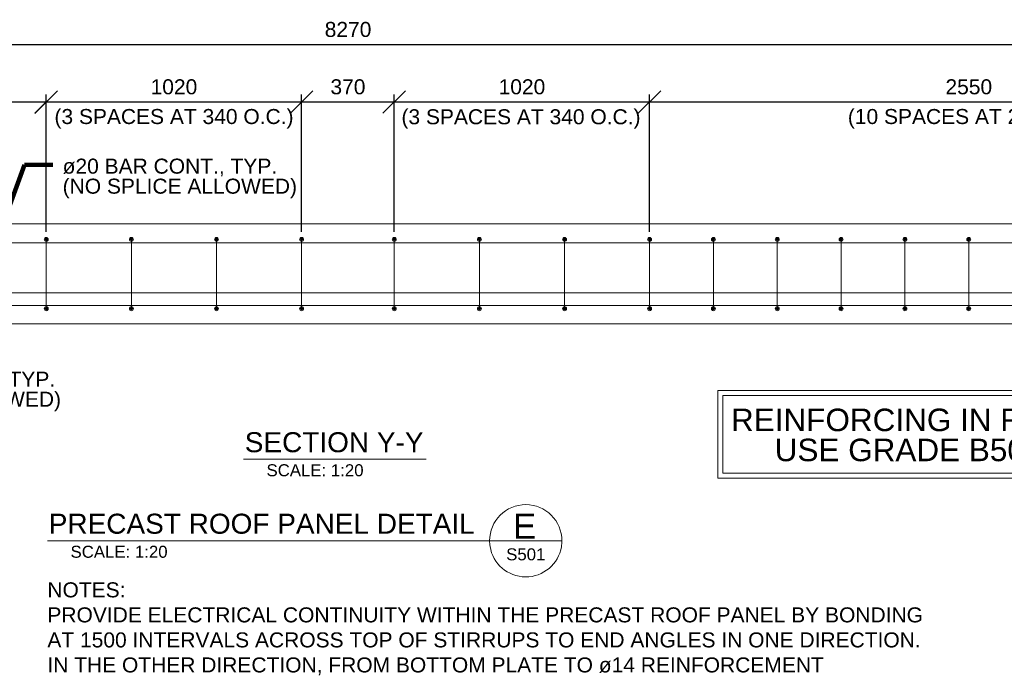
# Model space of a CAD drawing. Header units: inches. Extents: x 190257 to 203789, y 375460 to 385012.
# Tile 5 of 9: x 196684 to 200616, y 375460 to 378084. Entities that reach past the tile are written whole.
import ezdxf

# ---------------------------------------------------------------- set-up
doc = ezdxf.new("R2010")
doc.units = ezdxf.units.IN
doc.header["$MEASUREMENT"] = 0
for name, color, linetype, lineweight in [('G-ANN-TTLB', 7, 'Continuous', 0), ('G-ANNO-DIM', 1, 'Continuous', 0), ('G-ANNO-TEXT', 7, 'Continuous', 0), ('S-REIN-RBAR', 5, 'Continuous', 13)]:
    doc.layers.add(name, color=color, linetype=linetype, lineweight=lineweight)
doc.layers.add('S-BEAM-PRIM', color=7, linetype='Continuous', lineweight=13, true_color=0xa500a5)
doc.styles.add('1 20', font='arial.ttf', dxfattribs={"height": 60})
doc.styles.get("Standard").update_dxf_attribs({"font": 'ARCHSTYL.shx', "width": 0.75, "height": 50.8})
doc.styles.add('SUBTITLE 4.7625', font='romans.shx', dxfattribs={"width": 0.8, "height": 4762.5})
doc.styles.add('TITLE20', font='simplex.shx', dxfattribs={"height": 127000})
doc.dimstyles.new("3 4 1'-0", dxfattribs={"dimtxt": 60, "dimasz": 90, "dimexe": 30, "dimexo": 30, "dimgap": 30, "dimtad": 1, "dimdec": 0, "dimlfac": 0.003281, "dimzin": 11, "dimdsep": 46, "dimlunit": 5, "dimtxsty": '1 20', "dimblk1": 'OBLIQUE', "dimblk2": 'OBLIQUE', "dimsah": 1, "dimcen": 0, "dimadec": 4, "dimazin": 3, "dimtfac": 1, "dimtdec": 0, "dimtix": 1, "dimtofl": 0, "dimtmove": 0, "dimatfit": 3, "dimfxl": 1, "dimtolj": 1, "dimtzin": 0, "dimarcsym": 0})

# ---------------------------------------------------------------- blocks, each defined once
blk = doc.blocks.new('REINFDOT1')
for radius in [0.0794, 0.0476, 0.0159]:
    blk.add_circle((0, 0), radius)
blk = doc.blocks.new('REINF. DOT63')
at = {"layer": 'S-REIN-RBAR', "extrusion": (0, 0, -1), "xscale": 99.99999999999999, "yscale": 99.99999999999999, "zscale": -100, "rotation": 255}
blk.add_blockref('REINFDOT1', (-1058, -363.1), dxfattribs=at)
blk = doc.blocks.new('REINF. DOT64')
at = {"layer": 'S-REIN-RBAR', "xscale": 99.99999999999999, "yscale": 99.99999999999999, "zscale": 99.99999999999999, "rotation": 75.00000000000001}
blk.add_blockref('REINFDOT1', (1058, 363.1), dxfattribs=at)
blk = doc.blocks.new('AnonymousCell14')
at = {"layer": 'S-REIN-RBAR'}
blk.add_line((0, -138.3, 0), (0, 138.3, 0), dxfattribs=at)
at = {"color": 7, "linetype": 'Continuous', "lineweight": 0}
for name, p in [('REINF. DOT63', (-1058, 501.4, 0)), ('REINF. DOT64', (-1058, -501.4, 0))]:
    blk.add_blockref(name, p, dxfattribs=at)
blk = doc.blocks.new('REINF. DOT65')
at = {"layer": 'S-REIN-RBAR', "extrusion": (0, 0, -1), "xscale": 99.99999999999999, "yscale": 99.99999999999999, "zscale": -100, "rotation": 255}
blk.add_blockref('REINFDOT1', (-1058, -363.1), dxfattribs=at)
blk = doc.blocks.new('REINF. DOT66')
at = {"layer": 'S-REIN-RBAR', "xscale": 99.99999999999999, "yscale": 99.99999999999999, "zscale": 99.99999999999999, "rotation": 75.00000000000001}
blk.add_blockref('REINFDOT1', (1058, 363.1), dxfattribs=at)
blk = doc.blocks.new('AnonymousCell15')
at = {"layer": 'S-REIN-RBAR'}
blk.add_line((0, -138.3, 0), (0, 138.3, 0), dxfattribs=at)
at = {"color": 7, "linetype": 'Continuous', "lineweight": 0}
for name, p in [('REINF. DOT65', (-1058, 501.4, 0)), ('REINF. DOT66', (-1058, -501.4, 0))]:
    blk.add_blockref(name, p, dxfattribs=at)
blk = doc.blocks.new('REINF. DOT71')
at = {"layer": 'S-REIN-RBAR', "xscale": 99.99999999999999, "yscale": 99.99999999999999, "zscale": 99.99999999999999, "rotation": 255}
blk.add_blockref('REINFDOT1', (-1058, -363.1), dxfattribs=at)
blk = doc.blocks.new('REINF. DOT72')
at = {"layer": 'S-REIN-RBAR', "extrusion": (0, 0, -1), "xscale": 99.99999999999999, "yscale": 99.99999999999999, "zscale": -100, "rotation": 75.00000000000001}
blk.add_blockref('REINFDOT1', (1058, 363.1), dxfattribs=at)
blk = doc.blocks.new('AnonymousCell18')
at = {"layer": 'S-REIN-RBAR'}
blk.add_line((0, -138.3, 0), (0, 138.3, 0), dxfattribs=at)
at = {"color": 7, "linetype": 'Continuous', "lineweight": 0}
for name, p in [('REINF. DOT71', (1058, 501.4, 0)), ('REINF. DOT72', (1058, -501.4, 0))]:
    blk.add_blockref(name, p, dxfattribs=at)
blk = doc.blocks.new('REINF. DOT73')
at = {"layer": 'S-REIN-RBAR', "xscale": 99.99999999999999, "yscale": 99.99999999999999, "zscale": 99.99999999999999, "rotation": 255}
blk.add_blockref('REINFDOT1', (-1058, -363.1), dxfattribs=at)
blk = doc.blocks.new('REINF. DOT74')
at = {"layer": 'S-REIN-RBAR', "extrusion": (0, 0, -1), "xscale": 99.99999999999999, "yscale": 99.99999999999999, "zscale": -100, "rotation": 75.00000000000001}
blk.add_blockref('REINFDOT1', (1058, 363.1), dxfattribs=at)
blk = doc.blocks.new('AnonymousCell19')
at = {"layer": 'S-REIN-RBAR'}
blk.add_line((0, -138.3, 0), (0, 138.3, 0), dxfattribs=at)
at = {"color": 7, "linetype": 'Continuous', "lineweight": 0}
for name, p in [('REINF. DOT73', (1058, 501.4, 0)), ('REINF. DOT74', (1058, -501.4, 0))]:
    blk.add_blockref(name, p, dxfattribs=at)
blk = doc.blocks.new('REINF. DOT81')
at = {"layer": 'S-REIN-RBAR', "extrusion": (0, 0, -1), "xscale": 99.99999999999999, "yscale": 99.99999999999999, "zscale": -100, "rotation": 255}
blk.add_blockref('REINFDOT1', (-1058, -363.1), dxfattribs=at)
blk = doc.blocks.new('REINF. DOT82')
at = {"layer": 'S-REIN-RBAR', "xscale": 99.99999999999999, "yscale": 99.99999999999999, "zscale": 99.99999999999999, "rotation": 75.00000000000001}
blk.add_blockref('REINFDOT1', (1058, 363.1), dxfattribs=at)
blk = doc.blocks.new('AnonymousCell22')
at = {"layer": 'S-REIN-RBAR'}
blk.add_line((0, -138.3, 0), (0, 138.3, 0), dxfattribs=at)
at = {"color": 7, "linetype": 'Continuous', "lineweight": 0}
for name, p in [('REINF. DOT81', (-1058, 501.4, 0)), ('REINF. DOT82', (-1058, -501.4, 0))]:
    blk.add_blockref(name, p, dxfattribs=at)
blk = doc.blocks.new('REINF. DOT95')
at = {"layer": 'S-REIN-RBAR', "xscale": 99.99999999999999, "yscale": 99.99999999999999, "zscale": 99.99999999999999, "rotation": 255}
blk.add_blockref('REINFDOT1', (-1058, -363.1), dxfattribs=at)
blk = doc.blocks.new('REINF. DOT96')
at = {"layer": 'S-REIN-RBAR', "extrusion": (0, 0, -1), "xscale": 99.99999999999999, "yscale": 99.99999999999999, "zscale": -100, "rotation": 75.00000000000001}
blk.add_blockref('REINFDOT1', (1058, 363.1), dxfattribs=at)
blk = doc.blocks.new('AnonymousCell23')
at = {"layer": 'S-REIN-RBAR'}
blk.add_line((0, -138.3, 0), (0, 138.3, 0), dxfattribs=at)
at = {"color": 7, "linetype": 'Continuous', "lineweight": 0}
for name, p in [('REINF. DOT95', (1058, 501.4, 0)), ('REINF. DOT96', (1058, -501.4, 0))]:
    blk.add_blockref(name, p, dxfattribs=at)
blk = doc.blocks.new('REINF. DOT97')
at = {"layer": 'S-REIN-RBAR', "xscale": 99.99999999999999, "yscale": 99.99999999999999, "zscale": 99.99999999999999, "rotation": 255}
blk.add_blockref('REINFDOT1', (-1058, -363.1), dxfattribs=at)
blk = doc.blocks.new('REINF. DOT98')
at = {"layer": 'S-REIN-RBAR', "extrusion": (0, 0, -1), "xscale": 99.99999999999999, "yscale": 99.99999999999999, "zscale": -100, "rotation": 75.00000000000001}
blk.add_blockref('REINFDOT1', (1058, 363.1), dxfattribs=at)
blk = doc.blocks.new('AnonymousCell24')
at = {"layer": 'S-REIN-RBAR'}
blk.add_line((0, -138.3, 0), (0, 138.3, 0), dxfattribs=at)
at = {"color": 7, "linetype": 'Continuous', "lineweight": 0}
for name, p in [('REINF. DOT97', (1058, 501.4, 0)), ('REINF. DOT98', (1058, -501.4, 0))]:
    blk.add_blockref(name, p, dxfattribs=at)
blk = doc.blocks.new('REINF. DOT99')
at = {"layer": 'S-REIN-RBAR', "xscale": 99.99999999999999, "yscale": 99.99999999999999, "zscale": 99.99999999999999, "rotation": 255}
blk.add_blockref('REINFDOT1', (-1058, -363.1), dxfattribs=at)
blk = doc.blocks.new('REINF. DOT100')
at = {"layer": 'S-REIN-RBAR', "extrusion": (0, 0, -1), "xscale": 99.99999999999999, "yscale": 99.99999999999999, "zscale": -100, "rotation": 75.00000000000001}
blk.add_blockref('REINFDOT1', (1058, 363.1), dxfattribs=at)
blk = doc.blocks.new('AnonymousCell25')
at = {"layer": 'S-REIN-RBAR'}
blk.add_line((0, -138.3, 0), (0, 138.3, 0), dxfattribs=at)
at = {"color": 7, "linetype": 'Continuous', "lineweight": 0}
for name, p in [('REINF. DOT99', (1058, 501.4, 0)), ('REINF. DOT100', (1058, -501.4, 0))]:
    blk.add_blockref(name, p, dxfattribs=at)
blk = doc.blocks.new('REINF. DOT101')
at = {"layer": 'S-REIN-RBAR', "xscale": 99.99999999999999, "yscale": 99.99999999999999, "zscale": 99.99999999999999, "rotation": 255}
blk.add_blockref('REINFDOT1', (-1058, -363.1), dxfattribs=at)
blk = doc.blocks.new('REINF. DOT102')
at = {"layer": 'S-REIN-RBAR', "extrusion": (0, 0, -1), "xscale": 99.99999999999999, "yscale": 99.99999999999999, "zscale": -100, "rotation": 75.00000000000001}
blk.add_blockref('REINFDOT1', (1058, 363.1), dxfattribs=at)
blk = doc.blocks.new('AnonymousCell26')
at = {"layer": 'S-REIN-RBAR'}
blk.add_line((0, -138.3, 0), (0, 138.3, 0), dxfattribs=at)
at = {"color": 7, "linetype": 'Continuous', "lineweight": 0}
for name, p in [('REINF. DOT101', (1058, 501.4, 0)), ('REINF. DOT102', (1058, -501.4, 0))]:
    blk.add_blockref(name, p, dxfattribs=at)
blk = doc.blocks.new('REINF. DOT103')
at = {"layer": 'S-REIN-RBAR', "xscale": 99.99999999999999, "yscale": 99.99999999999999, "zscale": 99.99999999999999, "rotation": 255}
blk.add_blockref('REINFDOT1', (-1058, -363.1), dxfattribs=at)
blk = doc.blocks.new('REINF. DOT104')
at = {"layer": 'S-REIN-RBAR', "extrusion": (0, 0, -1), "xscale": 99.99999999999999, "yscale": 99.99999999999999, "zscale": -100, "rotation": 75.00000000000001}
blk.add_blockref('REINFDOT1', (1058, 363.1), dxfattribs=at)
blk = doc.blocks.new('AnonymousCell27')
at = {"layer": 'S-REIN-RBAR'}
blk.add_line((0, -138.3, 0), (0, 138.3, 0), dxfattribs=at)
at = {"color": 7, "linetype": 'Continuous', "lineweight": 0}
for name, p in [('REINF. DOT103', (1058, 501.4, 0)), ('REINF. DOT104', (1058, -501.4, 0))]:
    blk.add_blockref(name, p, dxfattribs=at)
blk = doc.blocks.new('REINF. DOT131')
at = {"layer": 'S-REIN-RBAR', "extrusion": (0, 0, -1), "xscale": 99.99999999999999, "yscale": 99.99999999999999, "zscale": -100, "rotation": 255}
blk.add_blockref('REINFDOT1', (-1058, -363.1), dxfattribs=at)
blk = doc.blocks.new('REINF. DOT132')
at = {"layer": 'S-REIN-RBAR', "xscale": 99.99999999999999, "yscale": 99.99999999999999, "zscale": 99.99999999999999, "rotation": 75.00000000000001}
blk.add_blockref('REINFDOT1', (1058, 363.1), dxfattribs=at)
blk = doc.blocks.new('AnonymousCell41')
at = {"layer": 'S-REIN-RBAR'}
blk.add_line((0, -138.3, 0), (0, 138.3, 0), dxfattribs=at)
at = {"color": 7, "linetype": 'Continuous', "lineweight": 0}
for name, p in [('REINF. DOT131', (-1058, 501.4, 0)), ('REINF. DOT132', (-1058, -501.4, 0))]:
    blk.add_blockref(name, p, dxfattribs=at)
blk = doc.blocks.new('REINF. DOT133')
at = {"layer": 'S-REIN-RBAR', "extrusion": (0, 0, -1), "xscale": 99.99999999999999, "yscale": 99.99999999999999, "zscale": -100, "rotation": 255}
blk.add_blockref('REINFDOT1', (-1058, -363.1), dxfattribs=at)
blk = doc.blocks.new('REINF. DOT134')
at = {"layer": 'S-REIN-RBAR', "xscale": 99.99999999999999, "yscale": 99.99999999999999, "zscale": 99.99999999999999, "rotation": 75.00000000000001}
blk.add_blockref('REINFDOT1', (1058, 363.1), dxfattribs=at)
blk = doc.blocks.new('AnonymousCell42')
at = {"layer": 'S-REIN-RBAR'}
blk.add_line((0, -138.3, 0), (0, 138.3, 0), dxfattribs=at)
at = {"color": 7, "linetype": 'Continuous', "lineweight": 0}
for name, p in [('REINF. DOT133', (-1058, 501.4, 0)), ('REINF. DOT134', (-1058, -501.4, 0))]:
    blk.add_blockref(name, p, dxfattribs=at)
blk = doc.blocks.new('REINF. DOT135')
at = {"layer": 'S-REIN-RBAR', "xscale": 99.99999999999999, "yscale": 99.99999999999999, "zscale": 99.99999999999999, "rotation": 255}
blk.add_blockref('REINFDOT1', (-1058, -363.1), dxfattribs=at)
blk = doc.blocks.new('REINF. DOT136')
at = {"layer": 'S-REIN-RBAR', "extrusion": (0, 0, -1), "xscale": 99.99999999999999, "yscale": 99.99999999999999, "zscale": -100, "rotation": 75.00000000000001}
blk.add_blockref('REINFDOT1', (1058, 363.1), dxfattribs=at)
blk = doc.blocks.new('AnonymousCell43')
at = {"layer": 'S-REIN-RBAR'}
blk.add_line((0, -138.3, 0), (0, 138.3, 0), dxfattribs=at)
at = {"color": 7, "linetype": 'Continuous', "lineweight": 0}
for name, p in [('REINF. DOT135', (1058, 501.4, 0)), ('REINF. DOT136', (1058, -501.4, 0))]:
    blk.add_blockref(name, p, dxfattribs=at)
blk = doc.blocks.new('REINF. DOT137')
at = {"layer": 'S-REIN-RBAR', "xscale": 99.99999999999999, "yscale": 99.99999999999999, "zscale": 99.99999999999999, "rotation": 255}
blk.add_blockref('REINFDOT1', (-1058, -363.1), dxfattribs=at)
blk = doc.blocks.new('REINF. DOT138')
at = {"layer": 'S-REIN-RBAR', "extrusion": (0, 0, -1), "xscale": 99.99999999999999, "yscale": 99.99999999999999, "zscale": -100, "rotation": 75.00000000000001}
blk.add_blockref('REINFDOT1', (1058, 363.1), dxfattribs=at)
blk = doc.blocks.new('AnonymousCell44')
at = {"layer": 'S-REIN-RBAR'}
blk.add_line((0, -138.3, 0), (0, 138.3, 0), dxfattribs=at)
at = {"color": 7, "linetype": 'Continuous', "lineweight": 0}
for name, p in [('REINF. DOT137', (1058, 501.4, 0)), ('REINF. DOT138', (1058, -501.4, 0))]:
    blk.add_blockref(name, p, dxfattribs=at)
blk = doc.blocks.new('_Oblique')
at = {"color": 0, "linetype": 'ByBlock', "lineweight": -2}
blk.add_line((-0.5, -0.5), (0.5, 0.5), dxfattribs=at)
blk = doc.blocks.new('*D237')
at = {"layer": 'Defpoints', "color": 0, "transparency": 16777216}
for p in [(194239.7, 377754.3), (194239.7, 377205.7), (196789.7, 377205.7)]:
    blk.add_point(p, dxfattribs=at)
at = {"layer": 'G-ANNO-DIM', "color": 0, "lineweight": -2, "transparency": 16777216}
for p, q in [((194239.7, 377235.7), (194239.7, 377784.3)), ((196789.7, 377235.7), (196789.7, 377784.3)), ((196789.7, 377754.3), (194239.7, 377754.3))]:
    blk.add_line(p, q, dxfattribs=at)
at = {"layer": 'G-ANNO-DIM', "color": 0, "lineweight": -2, "transparency": 16777216, "xscale": 90, "yscale": 90, "zscale": 90, "rotation": 180}
blk.add_blockref('_Oblique', (194239.7, 377754.3), dxfattribs=at)
at = {"layer": 'G-ANNO-DIM', "color": 0, "lineweight": -2, "transparency": 16777216, "xscale": 90, "yscale": 90, "zscale": 90}
blk.add_blockref('_Oblique', (196789.7, 377754.3), dxfattribs=at)
at = {"layer": 'G-ANNO-DIM', "color": 0, "transparency": 16777216, "insert": (195514.7, 377815), "char_height": 60, "attachment_point": 5, "style": '1 20'}
blk.add_mtext('\\A1;2550', dxfattribs=at)
blk = doc.blocks.new('*D238')
at = {"layer": 'Defpoints', "color": 0, "transparency": 16777216}
for p in [(196789.7, 377754.8), (196789.7, 377205.7), (197809.7, 377205.7)]:
    blk.add_point(p, dxfattribs=at)
at = {"layer": 'G-ANNO-DIM', "color": 0, "lineweight": -2, "transparency": 16777216}
for p, q in [((196789.7, 377235.7), (196789.7, 377784.8)), ((197809.7, 377235.7), (197809.7, 377784.8)), ((197809.7, 377754.8), (196789.7, 377754.8))]:
    blk.add_line(p, q, dxfattribs=at)
at = {"layer": 'G-ANNO-DIM', "color": 0, "lineweight": -2, "transparency": 16777216, "xscale": 90, "yscale": 90, "zscale": 90, "rotation": 180}
blk.add_blockref('_Oblique', (196789.7, 377754.8), dxfattribs=at)
at = {"layer": 'G-ANNO-DIM', "color": 0, "lineweight": -2, "transparency": 16777216, "xscale": 90, "yscale": 90, "zscale": 90}
blk.add_blockref('_Oblique', (197809.7, 377754.8), dxfattribs=at)
at = {"layer": 'G-ANNO-DIM', "color": 0, "transparency": 16777216, "insert": (197299.7, 377815.4), "char_height": 60, "attachment_point": 5, "style": '1 20'}
blk.add_mtext('\\A1;1020', dxfattribs=at)
blk = doc.blocks.new('*D239')
at = {"layer": 'Defpoints', "color": 0, "transparency": 16777216}
for p in [(197809.7, 377754.8), (197809.7, 377205.7), (198179.7, 377205.7)]:
    blk.add_point(p, dxfattribs=at)
at = {"layer": 'G-ANNO-DIM', "color": 0, "lineweight": -2, "transparency": 16777216}
for p, q in [((197809.7, 377235.7), (197809.7, 377784.8)), ((198179.7, 377235.7), (198179.7, 377784.8)), ((198179.7, 377754.8), (197809.7, 377754.8))]:
    blk.add_line(p, q, dxfattribs=at)
at = {"layer": 'G-ANNO-DIM', "color": 0, "lineweight": -2, "transparency": 16777216, "xscale": 90, "yscale": 90, "zscale": 90, "rotation": 180}
blk.add_blockref('_Oblique', (197809.7, 377754.8), dxfattribs=at)
at = {"layer": 'G-ANNO-DIM', "color": 0, "lineweight": -2, "transparency": 16777216, "xscale": 90, "yscale": 90, "zscale": 90}
blk.add_blockref('_Oblique', (198179.7, 377754.8), dxfattribs=at)
at = {"layer": 'G-ANNO-DIM', "color": 0, "transparency": 16777216, "insert": (197994.7, 377815.4), "char_height": 60, "attachment_point": 5, "style": '1 20'}
blk.add_mtext('\\A1;370', dxfattribs=at)
blk = doc.blocks.new('*D240')
at = {"layer": 'Defpoints', "color": 0, "transparency": 16777216}
for p in [(198179.7, 377754.8), (198179.7, 377205.7), (199199.4, 377205.7)]:
    blk.add_point(p, dxfattribs=at)
at = {"layer": 'G-ANNO-DIM', "color": 0, "lineweight": -2, "transparency": 16777216}
for p, q in [((198179.7, 377235.7), (198179.7, 377784.8)), ((199199.4, 377235.7), (199199.4, 377784.8)), ((199199.4, 377754.8), (198179.7, 377754.8))]:
    blk.add_line(p, q, dxfattribs=at)
at = {"layer": 'G-ANNO-DIM', "color": 0, "lineweight": -2, "transparency": 16777216, "xscale": 90, "yscale": 90, "zscale": 90, "rotation": 180}
blk.add_blockref('_Oblique', (198179.7, 377754.8), dxfattribs=at)
at = {"layer": 'G-ANNO-DIM', "color": 0, "lineweight": -2, "transparency": 16777216, "xscale": 90, "yscale": 90, "zscale": 90}
blk.add_blockref('_Oblique', (199199.4, 377754.8), dxfattribs=at)
at = {"layer": 'G-ANNO-DIM', "color": 0, "transparency": 16777216, "insert": (198689.6, 377815.4), "char_height": 60, "attachment_point": 5, "style": '1 20'}
blk.add_mtext('\\A1;1020', dxfattribs=at)
blk = doc.blocks.new('*D241')
at = {"layer": 'Defpoints', "color": 0, "transparency": 16777216}
for p in [(199199.4, 377754.8), (199199.4, 377205.7, -134.1), (201749.4, 377205.7)]:
    blk.add_point(p, dxfattribs=at)
at = {"layer": 'G-ANNO-DIM', "color": 0, "lineweight": -2, "transparency": 16777216}
for p, q in [((199199.4, 377235.7), (199199.4, 377784.8)), ((201749.4, 377235.7), (201749.4, 377784.8)), ((201749.4, 377754.8), (199199.4, 377754.8))]:
    blk.add_line(p, q, dxfattribs=at)
at = {"layer": 'G-ANNO-DIM', "color": 0, "lineweight": -2, "transparency": 16777216, "xscale": 90, "yscale": 90, "zscale": 90, "rotation": 180}
blk.add_blockref('_Oblique', (199199.4, 377754.8), dxfattribs=at)
at = {"layer": 'G-ANNO-DIM', "color": 0, "lineweight": -2, "transparency": 16777216, "xscale": 90, "yscale": 90, "zscale": 90}
blk.add_blockref('_Oblique', (201749.4, 377754.8), dxfattribs=at)
at = {"layer": 'G-ANNO-DIM', "color": 0, "transparency": 16777216, "insert": (200474.4, 377815.4), "char_height": 60, "attachment_point": 5, "style": '1 20'}
blk.add_mtext('\\A1;2550', dxfattribs=at)
blk = doc.blocks.new('*D244')
at = {"layer": 'Defpoints', "color": 0, "transparency": 16777216}
for p in [(193860.4, 377984), (193860.4, 377268.6), (202129.8, 377268.6)]:
    blk.add_point(p, dxfattribs=at)
at = {"layer": 'G-ANNO-DIM', "color": 0, "lineweight": -2, "transparency": 16777216}
for p, q in [((193860.4, 377298.6), (193860.4, 378014)), ((202129.8, 377298.6), (202129.8, 378014)), ((202129.8, 377984), (193860.4, 377984))]:
    blk.add_line(p, q, dxfattribs=at)
at = {"layer": 'G-ANNO-DIM', "color": 0, "lineweight": -2, "transparency": 16777216, "xscale": 90, "yscale": 90, "zscale": 90, "rotation": 180}
blk.add_blockref('_Oblique', (193860.4, 377984), dxfattribs=at)
at = {"layer": 'G-ANNO-DIM', "color": 0, "lineweight": -2, "transparency": 16777216, "xscale": 90, "yscale": 90, "zscale": 90}
blk.add_blockref('_Oblique', (202129.8, 377984), dxfattribs=at)
at = {"layer": 'G-ANNO-DIM', "color": 0, "transparency": 16777216, "insert": (197995.1, 378044.6), "char_height": 60, "attachment_point": 5, "style": '1 20'}
blk.add_mtext('\\A1;8270', dxfattribs=at)

msp = doc.modelspace()

# ---------------------------------------------------------------- linework, layer by layer
at = {"layer": 'G-ANN-TTLB', "color": 7, "linetype": 'Continuous', "lineweight": 13}
for p, q in [((197578, 376327.4, -223.5), (198307.7, 376327.4, -223.5)), ((196795.2, 376001.7, -89.4), (198849.2, 376001.7, -89.4))]:
    msp.add_line(p, q, dxfattribs=at)
at = {"layer": 'G-ANN-TTLB', "color": 7, "linetype": 'Continuous', "lineweight": 0}
for start, end in [(0, 180), (180, 188.8692), (350.5695, 0), (188.8692, 350.5695)]:
    msp.add_arc((198704.9, 376001.7, -89.4), 144.4, start, end, dxfattribs=at)
at = {"layer": 'G-ANNO-DIM', "extrusion": (0, 0, -1), "flags": 128}
for points in [[(-199472.2, 376602.2), (-201600.4, 376602.2), (-201600.4, 376251.5), (-199472.2, 376251.5), (-199472.2, 376602.2)], [(-199492.2, 376582.2), (-201580.4, 376582.2), (-201580.4, 376271.5), (-199492.2, 376271.5), (-199492.2, 376582.2)]]:
    msp.add_lwpolyline(points, dxfattribs=at)
at = {"layer": 'S-BEAM-PRIM', "elevation": -134.1, "flags": 128}
msp.add_lwpolyline([(193860.4, 377268.6), (193860.4, 376868.2), (202128.8, 376868.2), (202128.8, 377268.6), (193860.4, 377268.6)], dxfattribs=at)
at = {"layer": 'S-REIN-RBAR'}
for p, q in [((193911.2, 377192.4, -134.1), (202079, 377192.4, -134.1)), ((193911.2, 376992.4, -134.1), (202079, 376992.4, -134.1)), ((193911.2, 376941.6, -134.1), (202079, 376941.6, -134.1))]:
    msp.add_line(p, q, dxfattribs=at)

# ---------------------------------------------------------------- block references
at = {"color": 7, "linetype": 'Continuous', "lineweight": 0}
for name, p in [('AnonymousCell14', (196789.7, 377067.4, -134.1)), ('AnonymousCell41', (197129.7, 377067.4, -134.1)), ('AnonymousCell42', (197469.7, 377067.4, -134.1)), ('AnonymousCell15', (197809.7, 377067.4, -134.1)), ('AnonymousCell22', (197809.7, 377067.4, -134.1)), ('AnonymousCell19', (198179.7, 377067.4, -134.1)), ('AnonymousCell43', (198519.7, 377067.4, -134.1)), ('AnonymousCell44', (198859.7, 377067.4, -134.1)), ('AnonymousCell18', (199199.4, 377067.4, -134.1)), ('AnonymousCell23', (199454.4, 377067.4, -134.1)), ('AnonymousCell24', (199709.4, 377067.4, -134.1)), ('AnonymousCell25', (199964.4, 377067.4, -134.1)), ('AnonymousCell26', (200219.4, 377067.4, -134.1)), ('AnonymousCell27', (200474.4, 377067.4, -134.1))]:
    msp.add_blockref(name, p, dxfattribs=at)

# ---------------------------------------------------------------- texts
at = {"layer": 'G-ANN-TTLB', "color": 7, "linetype": 'Continuous', "lineweight": 13, "char_height": 80, "attachment_point": 7, "style": 'SUBTITLE 4.7625'}
for s, insert in [('{\\fArial|b0|i0|c0|p34;\\W1;SECTION Y-Y}', (197582.5, 376354.4, -223.5)), ('{\\fArial|b0|i0|c0|p34;\\W1;PRECAST ROOF PANEL DETAIL}', (196799.7, 376028.7, -89.4))]:
    msp.add_mtext(s, dxfattribs=dict(at, insert=insert))
at = {"layer": 'G-ANN-TTLB', "color": 7, "linetype": 'Continuous', "lineweight": 0, "char_height": 48, "attachment_point": 8}
for insert in [(197863.2, 376258.8, -223.5), (197080.5, 375933.1, -89.4)]:
    msp.add_mtext('{\\fArial|b0|i0|c0|p34;\\W1;SCALE: 1:20}', dxfattribs=dict(at, insert=insert))
at = {"layer": 'G-ANN-TTLB', "color": 7, "linetype": 'Continuous', "lineweight": 0}
for s, insert, char_height, attachment_point, style in [('{\\fArial|b0|i0|c0|p34;E}', (198700.4, 376060.1, -89.4), 100, 5, 'TITLE20'), ('{\\fArial|b0|i0|c0|p34;S501}', (198704.9, 375922.8, -89.4), 48, 8, 'TITLE20'), ('NOTES:\\PPROVIDE ELECTRICAL CONTINUITY WITHIN THE PRECAST ROOF PANEL BY BONDING\\PAT 1500 INTERVALS ACROSS TOP OF STIRRUPS TO END ANGLES IN ONE DIRECTION. \\PIN THE OTHER DIRECTION, FROM BOTTOM PLATE TO ø14 REINFORCEMENT', (196794.2, 375835.6, -89.4), 60, 1, '1 20')]:
    msp.add_mtext(s, dxfattribs=dict(at, insert=insert, char_height=char_height, attachment_point=attachment_point, style=style))
at = {"layer": 'G-ANNO-TEXT', "color": 7, "attachment_point": 1, "line_spacing_factor": 0.8, "style": '1 20'}
for s, insert, char_height in [('(3 SPACES AT 340 O.C.)', (196822.5, 377727, -134.1), 60), ('(3 SPACES AT 340 O.C.)', (198208.4, 377726, -134.1), 60), ('(10 SPACES AT 255 O.C.)', (199991.3, 377727, -134.1), 60), ('ø20 BAR CONT., TYP.\\P(NO SPLICE ALLOWED)', (196855.2, 377528.7, -134.1), 60), ('ø28 BARS CONT., TYP.\\P(NO SPLICE ALLOWED)', (195912.6, 376677.4, -134.1), 60), ('REINFORCING IN ROOF PANELS:\\P     USE GRADE B500C ONLY.', (199524.6, 376529.7), 90)]:
    msp.add_mtext(s, dxfattribs=dict(at, insert=insert, char_height=char_height))

# ---------------------------------------------------------------- dimensions: what is measured, and where the dimension line sits
at = {"layer": 'G-ANNO-DIM'}
dim = msp.add_linear_dim(base=(193860.4, 377984, -134.1), p1=(202129.8, 377268.6, -134.1), p2=(193860.4, 377268.6, -134.1), text='8270', dimstyle="3 4 1'-0", override={"dimscale": 1, "dimtxt": 60, "dimasz": 90, "dimexe": 30, "dimexo": 30, "dimgap": 30, "dimtad": 1, "dimjust": 0, "dimtih": 0, "dimtoh": 0, "dimlfac": 1, "dimblk1": 'Oblique', "dimblk2": 'Oblique', "dimsah": 1, "dimcen": 0, "dimse1": 0, "dimse2": 0, "dimtol": 0, "dimtfac": 1, "dimtix": 1, "dimtofl": 0, "dimatfit": 3, "dimfrac": 2}, dxfattribs=at)
dim.commit()
dim.dimension.update_dxf_attribs({"geometry": '*D244', "text_midpoint": (197995.1, 378044.6, -134.1)})
for base, p1, p2, picture, middle in [((194239.7, 377754.3, -134.1), (196789.7, 377205.7, -134.1), (194239.7, 377205.7, -134.1), '*D237', (195514.7, 377815, -134.1)), ((196789.7, 377754.8, -134.1), (197809.7, 377205.7, -134.1), (196789.7, 377205.7, -134.1), '*D238', (197299.7, 377815.4, -134.1)), ((197809.7, 377754.8, -134.1), (198179.7, 377205.7, -134.1), (197809.7, 377205.7, -134.1), '*D239', (197994.7, 377815.4, -134.1)), ((198179.7, 377754.8, -134.1), (199199.4, 377205.7, -134.1), (198179.7, 377205.7, -134.1), '*D240', (198689.6, 377815.4, -134.1)), ((199199.4, 377754.8), (201749.4, 377205.7), (199199.4, 377205.7, -134.1), '*D241', (200474.4, 377815.4))]:
    dim = msp.add_linear_dim(base=base, p1=p1, p2=p2, dimstyle="3 4 1'-0", override={"dimscale": 1, "dimtxt": 60, "dimasz": 90, "dimexe": 30, "dimexo": 30, "dimgap": 30, "dimtad": 1, "dimjust": 0, "dimtih": 0, "dimtoh": 0, "dimlfac": 1, "dimblk1": 'Oblique', "dimblk2": 'Oblique', "dimsah": 1, "dimcen": 0, "dimse1": 0, "dimse2": 0, "dimtol": 0, "dimtfac": 1, "dimtix": 1, "dimtofl": 0, "dimatfit": 3, "dimfrac": 2}, dxfattribs=at)
    dim.commit()
    dim.dimension.update_dxf_attribs({"geometry": picture, "text_midpoint": middle})

# ---------------------------------------------------------------- leaders
at = {"layer": 'G-ANNO-TEXT'}
msp.add_leader([(196588.4, 377192.4, -134.1), (196703.1, 377503.4, -134.1), (196816.5, 377503.4, -134.1)], dimstyle="3 4 1'-0", override={"dimscale": 1, "dimtxt": 60, "dimasz": 90, "dimgap": 30, "dimtad": 1, "dimclrd": 0, "dimlwd": 65534}, dxfattribs=at)

doc.saveas('drawing.dxf')
